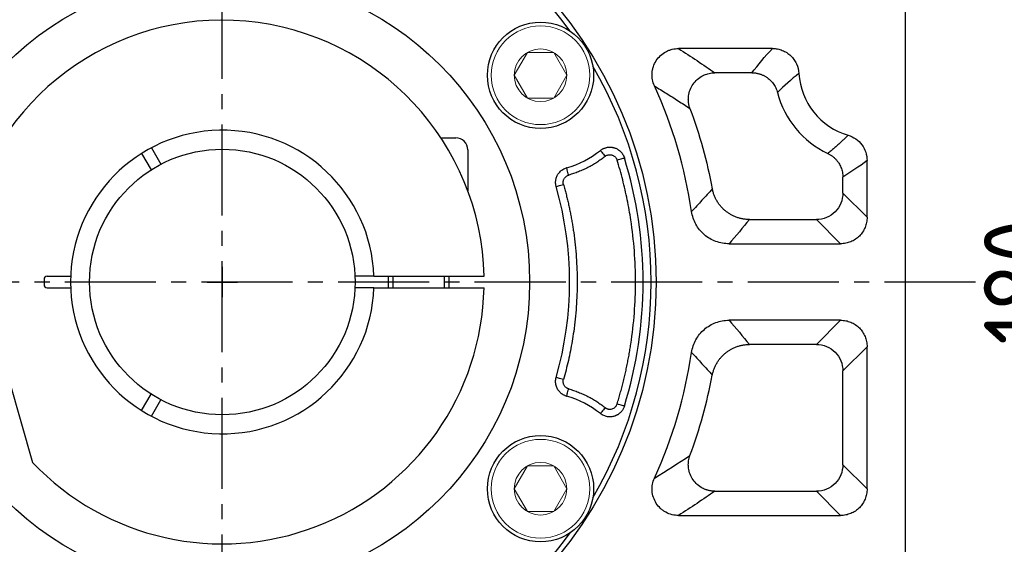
# Model space of a CAD drawing. Header units: millimetres. Extents: x 2020 to 3108, y 344 to 1109.
# Tile 8 of 17: x 2210 to 2340, y 792 to 861. Entities that reach past the tile are written whole.
import ezdxf

# ---------------------------------------------------------------- set-up
doc = ezdxf.new("R2010")
doc.units = ezdxf.units.MM
doc.linetypes.add('点画线', pattern=[18, 12, -2, 2, -2])
doc.layers.add('6文字层', color=3, linetype='Continuous')
doc.layers.add('7中心线层', color=7, linetype='点画线')
doc.layers.add('粗实线', color=7, linetype='Continuous', lineweight=40)
doc.layers.add('细实线', color=211, linetype='Continuous', lineweight=18)
doc.styles.add('工程字', font='gbenor.shx', dxfattribs={"bigfont": 'gbcbig.shx'})
doc.dimstyles.new('ISO-25', dxfattribs={"dimtxt": 2.5, "dimasz": 2.5, "dimexe": 1.25, "dimexo": 0.625, "dimtad": 1, "dimtxsty": 'Standard', "dimcen": 2.5, "dimadec": 0, "dimazin": 0, "dimtfac": 1, "dimtmove": 0, "dimatfit": 3, "dimfxl": 1, "dimarcsym": 0})
doc.dimstyles.new('ISO-25-1', dxfattribs={"dimtxt": 11, "dimasz": 5, "dimexe": 1.25, "dimexo": 1, "dimgap": 2, "dimtad": 1, "dimtoh": 1, "dimtxsty": '工程字', "dimcen": 2, "dimadec": 0, "dimazin": 0, "dimtfac": 1, "dimtmove": 0, "dimatfit": 3, "dimfxl": 1, "dimarcsym": 0})

# ---------------------------------------------------------------- blocks, each defined once
blk = doc.blocks.new('*D111')
at = {"layer": '6文字层', "color": 0, "lineweight": -2}
for p, q in [((2308.87, 916.51), (2349.28, 916.51)), ((2348.03, 914.01), (2348.03, 739.01)), ((2308.87, 736.51), (2349.28, 736.51))]:
    blk.add_line(p, q, dxfattribs=at)
at = {"layer": '6文字层', "color": 0}
for points in [[(2348.45, 914.01), (2347.62, 914.01), (2348.03, 916.51)], [(2347.62, 739.01), (2348.45, 739.01), (2348.03, 736.51)]]:
    blk.add_solid(points, dxfattribs=at)
at = {"layer": 'Defpoints', "color": 0}
for p in [(2308.24, 916.51), (2308.24, 736.51), (2348.03, 736.51)]:
    blk.add_point(p, dxfattribs=at)
at = {"layer": '6文字层', "color": 0, "insert": (2342.03, 826.51), "char_height": 10, "attachment_point": 5, "rotation": 90, "style": '工程字'}
blk.add_mtext('180', dxfattribs=at)
blk = doc.blocks.new('*D113')
at = {"layer": '6文字层', "color": 0, "lineweight": -2}
for p, q in [((2236.66, 824.51), (2236.66, 828.51)), ((2234.66, 826.51), (2238.66, 826.51)), ((2127.82, 734.9), (2156.33, 758.89)), ((2101.06, 734.9), (2127.82, 734.9))]:
    blk.add_line(p, q, dxfattribs=at)
at = {"layer": '6文字层', "color": 0}
blk.add_solid([(2156.86, 758.26), (2155.79, 759.53), (2160.15, 762.11)], dxfattribs=at)
at = {"layer": 'Defpoints', "color": 0}
for p in [(2313.16, 890.91), (2160.15, 762.11)]:
    blk.add_point(p, dxfattribs=at)
at = {"layer": '6文字层', "color": 0, "insert": (2113.44, 742.4), "char_height": 11, "attachment_point": 5, "style": '工程字'}
blk.add_mtext('∅200', dxfattribs=at)
blk = doc.blocks.new('*D114')
at = {"layer": '6文字层', "color": 0, "lineweight": -2}
for p, q in [((2335.39, 928.93), (2319.94, 912.91)), ((2362.14, 928.93), (2335.39, 928.93)), ((2236.66, 824.51), (2236.66, 828.51)), ((2234.66, 826.51), (2238.66, 826.51))]:
    blk.add_line(p, q, dxfattribs=at)
at = {"layer": '6文字层', "color": 0}
blk.add_solid([(2319.34, 913.49), (2320.54, 912.33), (2316.47, 909.31)], dxfattribs=at)
at = {"layer": 'Defpoints', "color": 0}
for p in [(2316.47, 909.31), (2156.84, 743.72)]:
    blk.add_point(p, dxfattribs=at)
at = {"layer": '6文字层', "color": 0, "lineweight": 25, "insert": (2349.76, 936.43), "char_height": 11, "attachment_point": 5, "style": '工程字'}
blk.add_mtext('∅230{}{{\\H0.7x;}{}}', dxfattribs=at)
blk = doc.blocks.new('*D116')
at = {"layer": '6文字层', "color": 0, "lineweight": -2}
for p, q in [((2322.8, 740.37), (2325.04, 738.13)), ((2236.66, 726.64), (2236.66, 701.52))]:
    blk.add_line(p, q, dxfattribs=at)
blk.add_arc((2236.66, 826.51), 123.74, 271.1576, 313.8424, dxfattribs=at)
at = {"layer": '6文字层', "color": 0}
for points in [[(2322.66, 736.97), (2322.08, 737.56), (2324.15, 739.02)], [(2239.15, 703.21), (2239.16, 702.38), (2236.66, 702.77)]]:
    blk.add_solid(points, dxfattribs=at)
at = {"layer": 'Defpoints', "color": 0}
for p in [(2236.66, 925.76), (2292.38, 770.79), (2322.35, 740.81), (2236.66, 727.26), (2268.68, 706.99)]:
    blk.add_point(p, dxfattribs=at)
at = {"layer": '6文字层', "color": 0, "insert": (2281.71, 717.74), "char_height": 10, "attachment_point": 5, "rotation": 22.5}
blk.add_mtext('45%%d', dxfattribs=at)

msp = doc.modelspace()

# ---------------------------------------------------------------- linework, layer by layer
at = {"layer": '7中心线层'}
for p, q in [((2236.6554, 727.2648), (2236.6554, 925.7604)), ((2335.9032, 826.5126), (2114.8816, 826.5126))]:
    msp.add_line(p, q, dxfattribs=at)
at = {"layer": '粗实线', "color": 0, "lineweight": 30}
for p, q in [((2326.6554, 898.1017), (2326.6554, 754.9235)), ((2226.0129, 843.4459), (2227.2639, 841.2791)), ((2227.312, 844.1959), (2228.563, 842.0291)), ((2202.8554, 833.4271), (2211.6555, 802.7375)), ((2213.1554, 826.8626), (2213.1554, 826.1626)), ((2213.5554, 827.2626), (2216.6695, 827.2626)), ((2256.6414, 827.2626), (2254.1393, 827.2626)), ((2256.6414, 827.2626), (2271.1473, 827.2626)), ((2213.5554, 825.7626), (2216.6695, 825.7626)), ((2256.6414, 825.7626), (2254.1393, 825.7626)), ((2256.6414, 825.7626), (2271.1473, 825.7626)), ((2226.0129, 809.5793), (2227.2639, 811.7461)), ((2227.312, 808.8293), (2228.563, 810.9961))]:
    msp.add_line(p, q, dxfattribs=at)
for centre, radius in [((2236.6554, 826.5126), 57.15), ((2236.6554, 826.5126), 40.5), ((2278.589, 853.7446), 7), ((2236.6554, 826.5126), 17.5), ((2278.589, 799.2807), 7)]:
    msp.add_circle(centre, radius, dxfattribs=at)
for centre, radius, start, end in [((2236.6554, 826.5126), 56.5, 35.800973, 99.199034), ((2236.6554, 826.5126), 56.5, 104.800972, 144.199032), ((2236.6554, 826.5126), 34.5, 1.245659, 168.438501), ((2236.6554, 826.5126), 56.5, 329.800973, 30.199032), ((2236.6554, 826.5126), 20, 2.149096, 357.850904), ((2213.5554, 826.8626), 0.4, 90, 180), ((2236.6554, 826.5126), 34.5, 223.561499, 358.754341), ((2213.5554, 826.1626), 0.4, 180, 270), ((2236.6554, 826.5126), 56.5, 215.800973, 279.199034), ((2236.6554, 826.5126), 56.5, 284.800972, 324.199032)]:
    msp.add_arc(centre, radius, start, end, dxfattribs=at)
at = {"layer": '细实线', "color": 0, "lineweight": -3}
for p, q in [((2309.1602, 857.269), (2296.7893, 857.269)), ((2306.4437, 854.0774), (2301.5522, 854.0774)), ((2321.6207, 835.0389), (2321.6207, 842.5079)), ((2318.429, 838.2305), (2318.429, 840.3154)), ((2321.6207, 835.0389), (2318.429, 838.2305)), ((2306.124, 834.739), (2314.9376, 834.739)), ((2318.1292, 831.5474), (2314.9376, 834.739)), ((2303.43, 831.5474), (2318.1292, 831.5474)), ((2318.1292, 821.4779), (2303.43, 821.4779)), ((2318.1292, 821.4779), (2314.9376, 818.2862)), ((2314.9376, 818.2862), (2306.124, 818.2862)), ((2321.6207, 817.9864), (2318.429, 814.7948)), ((2321.6207, 799.2477), (2321.6207, 817.9864)), ((2318.429, 802.4393), (2318.429, 814.7948)), ((2321.6207, 799.2477), (2318.429, 802.4393)), ((2301.5522, 798.9479), (2314.9376, 798.9479)), ((2314.9376, 798.9479), (2318.1292, 795.7562)), ((2296.7893, 795.7562), (2318.1292, 795.7562))]:
    msp.add_line(p, q, dxfattribs=at)
at = {"layer": '细实线', "color": 0, "lineweight": -2}
for p, q in [((2265.4521, 845.5126), (2267.4051, 845.5126)), ((2269.0051, 843.9126), (2269.0051, 838.5021)), ((2258.5051, 827.2626), (2258.5051, 825.7626)), ((2259.1301, 827.2626), (2259.1301, 825.7626)), ((2265.8801, 827.2626), (2265.8801, 825.7626)), ((2266.5051, 827.2626), (2266.5051, 825.7626))]:
    msp.add_line(p, q, dxfattribs=at)
at = {"layer": '细实线'}
for points in [[(2275.124, 853.7446), (2276.8561, 856.7446), (2280.3219, 856.7446), (2282.054, 853.7446)], [(2275.124, 853.7446), (2276.8561, 850.7446), (2280.3219, 850.7446), (2282.054, 853.7446)], [(2275.124, 799.2807), (2276.8561, 802.2807), (2280.3219, 802.2807), (2282.054, 799.2807)], [(2275.124, 799.2807), (2276.8561, 796.2807), (2280.3219, 796.2807), (2282.054, 799.2807)]]:
    msp.add_lwpolyline(points, dxfattribs=at)
at = {"layer": '细实线', "color": 0, "lineweight": -3, "flags": 128}
for points in [[(2286.48, 843.8442), (2286.4956, 843.8247), (2286.5335, 843.7771), (2286.5923, 843.7033), (2286.6699, 843.6059), (2286.7634, 843.4886), (2286.8694, 843.3556), (2286.9839, 843.2119), (2287.1029, 843.0627)], [(2288.6808, 842.5756), (2288.8642, 842.6322), (2289.0407, 842.6867), (2289.2039, 842.7371), (2289.3476, 842.7815), (2289.4665, 842.8182), (2289.5562, 842.8459), (2289.6135, 842.8636), (2289.636, 842.8705)], [(2282.301, 840.5989), (2282.2491, 840.7825), (2282.1992, 840.9594), (2282.153, 841.123), (2282.1122, 841.2674), (2282.0784, 841.3872), (2282.0527, 841.478), (2282.0362, 841.5366), (2282.0294, 841.5606)], [(2280.6507, 839.0878), (2280.6748, 839.0946), (2280.7333, 839.1114), (2280.824, 839.1373), (2280.9437, 839.1715), (2281.088, 839.2127), (2281.2515, 839.2595), (2281.4282, 839.31), (2281.6117, 839.3624)], [(2281.6117, 813.6628), (2281.4282, 813.7153), (2281.2515, 813.7658), (2281.088, 813.8125), (2280.9437, 813.8537), (2280.824, 813.8879), (2280.7333, 813.9139), (2280.6748, 813.9306), (2280.6507, 813.9375)], [(2282.0294, 811.4646), (2282.0362, 811.4887), (2282.0527, 811.5472), (2282.0784, 811.6381), (2282.1122, 811.7579), (2282.153, 811.9022), (2282.1992, 812.0659), (2282.2491, 812.2428), (2282.301, 812.4264)], [(2287.1029, 809.9625), (2286.9839, 809.8133), (2286.8694, 809.6696), (2286.7634, 809.5366), (2286.6699, 809.4193), (2286.5923, 809.322), (2286.5335, 809.2482), (2286.4956, 809.2006), (2286.48, 809.181)], [(2289.636, 810.1547), (2289.6135, 810.1617), (2289.5562, 810.1793), (2289.4665, 810.207), (2289.3476, 810.2438), (2289.2039, 810.2881), (2289.0407, 810.3385), (2288.8642, 810.393), (2288.6808, 810.4496)]]:
    msp.add_lwpolyline(points, dxfattribs=at)
at = {"layer": '细实线'}
for centre, radius in [((2278.589, 853.7446), 6.5), ((2278.589, 853.7446), 3.465), ((2278.589, 799.2807), 6.5), ((2278.589, 799.2807), 3.465)]:
    msp.add_circle(centre, radius, dxfattribs=at)
at = {"layer": '细实线', "color": 0, "lineweight": -3}
for centre, radius, start, end in [((2321.6554, 854.5126), 9.0348, 183.321197, 253.718211), ((2236.6554, 826.5126), 62.5348, 8.536128, 24.389716), ((2321.6554, 854.5126), 12.2264, 194.438967, 244.74324), ((2278.589, 853.7446), 12.6604, 285.768384, 308.556326), ((2236.6554, 826.5126), 55.4484, 342.841768, 17.158238), ((2236.6554, 826.5126), 45.7572, 344.048523, 15.951483), ((2236.6554, 826.5126), 62.5348, 335.610301, 351.463873), ((2236.6554, 826.5126), 65.7264, 339.647792, 349.229951), ((2278.589, 799.2807), 12.6604, 51.44368, 74.231622)]:
    msp.add_arc(centre, radius, start, end, dxfattribs=at)
at = {"layer": '细实线', "color": 0, "lineweight": -2}
msp.add_arc((2267.4051, 843.9126), 1.6, 0, 90, dxfattribs=at)
at = {"layer": '细实线', "color": 0, "lineweight": -3}
for points, knots in [([(2293.6094, 852.3358), (2293.4875, 852.6031), (2293.4006, 852.8797), (2293.2952, 853.451), (2293.278, 853.7469), (2293.3072, 854.1804), (2293.326, 854.3241), (2293.3819, 854.6102), (2293.4194, 854.7532), (2293.5569, 855.1681), (2293.6818, 855.4297), (2293.9991, 855.9225), (2294.1872, 856.1463), (2294.6137, 856.5407), (2294.8554, 856.7131), (2295.2384, 856.919), (2295.3702, 856.9797), (2295.6419, 857.0846), (2295.7827, 857.1291), (2296.2072, 857.2346), (2296.4955, 857.2697), (2296.7893, 857.269)], [0, 0, 0, 0, 0.125, 0.125, 0.25, 0.25, 0.3125, 0.3125, 0.375, 0.375, 0.5, 0.5, 0.625, 0.625, 0.75, 0.75, 0.8125, 0.8125, 0.875, 0.875, 1, 1, 1, 1]), ([(2309.1602, 857.269), (2309.3817, 857.2693), (2309.5997, 857.2489), (2310.029, 857.1679), (2310.2421, 857.1065), (2310.6518, 856.9448), (2310.8465, 856.8455), (2311.2159, 856.6111), (2311.3922, 856.4741), (2311.7113, 856.1732), (2311.8554, 856.009), (2312.1125, 855.6529), (2312.2251, 855.4605), (2312.5015, 854.8656), (2312.6108, 854.4316), (2312.6358, 853.9892)], [0, 0, 0, 0, 0.125, 0.125, 0.25, 0.25, 0.375, 0.375, 0.5, 0.5, 0.625, 0.625, 0.75, 0.75, 1, 1, 1, 1]), ([(2298.2787, 849.3716), (2298.2577, 849.4316), (2298.2163, 849.5506), (2298.1669, 849.7313), (2298.1273, 849.9101), (2298.098, 850.0862), (2298.0782, 850.2582), (2298.0671, 850.425), (2298.064, 850.5855), (2298.0679, 850.7389), (2298.0779, 850.8845), (2298.1189, 851.2599), (2298.2699, 851.8513), (2298.665, 852.5928), (2299.2228, 853.2221), (2299.7658, 853.598), (2300.2019, 853.805), (2300.4949, 853.9148), (2300.8225, 854.003), (2301.1788, 854.0642), (2301.4259, 854.0729), (2301.5522, 854.0774)], [0, 0, 0, 0, 0.02845973, 0.05642442, 0.08378637, 0.11044166, 0.13629132, 0.16124235, 0.1852085, 0.2081108, 0.2298779, 0.25044611, 0.3770522, 0.4997401, 0.62276936, 0.74963581, 0.79181403, 0.83860148, 0.8893927, 0.94346509, 1, 1, 1, 1]), ([(2306.4437, 854.0774), (2306.5049, 854.0763), (2306.6272, 854.0742), (2306.8102, 854.0588), (2306.9918, 854.0345), (2307.1712, 854.0007), (2307.3478, 853.9578), (2307.5206, 853.9062), (2307.6891, 853.8464), (2307.8526, 853.7787), (2308.0105, 853.7038), (2308.1623, 853.6223), (2308.3078, 853.5348), (2308.4464, 853.4421), (2308.6168, 853.3159), (2308.8164, 853.1464), (2309.0376, 852.9217), (2309.2428, 852.671), (2309.4275, 852.3967), (2309.587, 852.1015), (2309.7206, 851.7901), (2309.7837, 851.5728), (2309.8152, 851.464)], [0, 0, 0, 0, 0.0400153, 0.08003377, 0.119984, 0.15979469, 0.1993953, 0.23871675, 0.27769205, 0.31625681, 0.35434984, 0.39191353, 0.42889427, 0.46524268, 0.50091386, 0.5674726, 0.63621592, 0.70682277, 0.77892479, 0.85211447, 0.92595629, 1, 1, 1, 1]), ([(2293.6094, 852.3358), (2293.8688, 852.177), (2294.3909, 851.8574), (2295.1672, 851.3739), (2295.9451, 850.8834), (2296.7235, 850.3859), (2297.5035, 849.8813), (2298.0192, 849.5422), (2298.2787, 849.3716)], [0, 0, 0, 0, 0.16126461, 0.32468975, 0.49027564, 0.65802251, 0.82793056, 1, 1, 1, 1]), ([(2319.1224, 845.8402), (2319.0119, 845.7298), (2318.7869, 845.5051), (2318.4369, 845.1715), (2318.0704, 844.8336), (2317.6869, 844.4923), (2317.2865, 844.148), (2316.8694, 843.8002), (2316.5837, 843.5712), (2316.4387, 843.455)], [0, 0, 0, 0, 0.12927784, 0.26308227, 0.4014132, 0.54427056, 0.69165423, 0.84356409, 1, 1, 1, 1]), ([(2319.1224, 845.8402), (2319.4818, 845.7354), (2319.8241, 845.5725), (2320.4395, 845.1463), (2320.7111, 844.8835), (2321.153, 844.2922), (2321.3282, 843.9558), (2321.5602, 843.2549), (2321.6208, 842.8823), (2321.6207, 842.5079)], [0, 0, 0, 0, 0.25, 0.25, 0.5, 0.5, 0.75, 0.75, 1, 1, 1, 1]), ([(2286.48, 843.8442), (2286.5189, 843.8739), (2286.5972, 843.9335), (2286.7228, 844.0119), (2286.8539, 844.0815), (2286.9897, 844.141), (2287.1288, 844.1901), (2287.2698, 844.2285), (2287.4114, 844.2562), (2287.552, 844.2734), (2287.6905, 844.2806), (2287.8256, 844.2783), (2287.9563, 844.2673), (2288.0816, 844.2486), (2288.2011, 844.2232), (2288.3387, 844.1851), (2288.5005, 844.1266), (2288.689, 844.0364), (2288.8824, 843.9163), (2289.0729, 843.7642), (2289.2523, 843.5801), (2289.411, 843.3662), (2289.5448, 843.1287), (2289.6055, 842.9567), (2289.636, 842.8705)], [0, 0, 0, 0, 0.03784549, 0.07595963, 0.11419234, 0.15238808, 0.19038897, 0.22803794, 0.26518196, 0.30167484, 0.33737988, 0.37217189, 0.40593877, 0.43858249, 0.47001952, 0.50018075, 0.54880793, 0.60266429, 0.66133066, 0.72420612, 0.79050619, 0.85928527, 0.92948449, 1, 1, 1, 1]), ([(2316.4387, 843.455), (2316.4934, 843.4281), (2316.6027, 843.3742), (2316.7609, 843.2827), (2316.9142, 843.1839), (2317.0614, 843.0773), (2317.2022, 842.9639), (2317.336, 842.8441), (2317.4624, 842.7187), (2317.5811, 842.5884), (2317.6917, 842.4538), (2317.7942, 842.3158), (2317.9153, 842.1348), (2318.0482, 841.9027), (2318.1814, 841.6119), (2318.2894, 841.3038), (2318.3684, 840.982), (2318.4191, 840.651), (2318.4257, 840.4274), (2318.429, 840.3154)], [0, 0, 0, 0, 0.04662915, 0.0932478, 0.13977806, 0.18614247, 0.23226469, 0.27807023, 0.32348702, 0.36844608, 0.41288196, 0.45673326, 0.49994293, 0.57945481, 0.6610509, 0.74434698, 0.82891482, 0.91429299, 1, 1, 1, 1]), ([(2287.1029, 843.0627), (2287.0137, 842.9926), (2286.8354, 842.8527), (2286.5618, 842.6513), (2286.284, 842.4566), (2286.0014, 842.2691), (2285.7143, 842.0886), (2285.4225, 841.9153), (2285.1262, 841.749), (2284.7254, 841.5371), (2284.2154, 841.291), (2283.5897, 841.0273), (2282.9523, 840.7928), (2282.5183, 840.6636), (2282.301, 840.5989)], [0, 0, 0, 0, 0.06262688, 0.12514083, 0.18758042, 0.24998437, 0.31239147, 0.3748405, 0.43737016, 0.500019, 0.62515049, 0.74998437, 0.87483084, 1, 1, 1, 1]), ([(2287.1029, 843.0627), (2287.127, 843.0809), (2287.201, 843.1369), (2287.3317, 843.2048), (2287.4795, 843.2531), (2287.6435, 843.2823), (2287.8199, 843.2832), (2288.0021, 843.2469), (2288.1577, 843.187), (2288.2965, 843.1071), (2288.4253, 843.001), (2288.5349, 842.875), (2288.6245, 842.7331), (2288.662, 842.6281), (2288.6808, 842.5756)], [0, 0, 0, 0, 0.04667748, 0.14329242, 0.22589188, 0.28603964, 0.40026528, 0.49604645, 0.57153078, 0.65687982, 0.74246845, 0.82820787, 0.91401515, 1, 1, 1, 1]), ([(2288.6808, 810.4496), (2288.7525, 810.6849), (2288.8957, 811.1554), (2289.0984, 811.8644), (2289.2921, 812.5755), (2289.4758, 813.2888), (2289.6499, 814.0044), (2289.8142, 814.7222), (2289.9687, 815.4422), (2290.1136, 816.1645), (2290.2487, 816.889), (2290.3741, 817.6158), (2290.6652, 819.4507), (2291.0017, 822.4132), (2291.1554, 826.5124), (2291.0017, 830.6119), (2290.642, 833.778), (2290.2742, 836.0154), (2290.022, 837.3429), (2289.7372, 838.6629), (2289.4191, 839.9753), (2289.0705, 841.2809), (2288.8108, 842.1439), (2288.6808, 842.5756)], [0, 0, 0, 0, 0.02263161, 0.04524483, 0.06784382, 0.0904327, 0.11301562, 0.13559675, 0.15818021, 0.18077018, 0.20337079, 0.22598619, 0.24862051, 0.37430312, 0.50000221, 0.62568483, 0.75138391, 0.79286025, 0.83428639, 0.87568785, 0.91709023, 0.9585191, 1, 1, 1, 1]), ([(2280.6507, 839.0878), (2280.639, 839.1324), (2280.6154, 839.2217), (2280.592, 839.3583), (2280.5774, 839.4957), (2280.5725, 839.633), (2280.577, 839.7691), (2280.5904, 839.9029), (2280.6125, 840.0334), (2280.6424, 840.1598), (2280.6796, 840.2813), (2280.7231, 840.3972), (2280.7723, 840.507), (2280.8452, 840.647), (2280.9536, 840.8169), (2281.1127, 841.0096), (2281.3035, 841.1886), (2281.5234, 841.3448), (2281.7663, 841.4747), (2281.9416, 841.5319), (2282.0294, 841.5606)], [0, 0, 0, 0, 0.04402769, 0.08810008, 0.13206966, 0.17578855, 0.21911106, 0.26189607, 0.3040093, 0.34532521, 0.38572854, 0.42511558, 0.46339485, 0.50048753, 0.57560089, 0.65516822, 0.73841298, 0.82437687, 0.91196284, 1, 1, 1, 1]), ([(2281.6117, 839.3624), (2281.6044, 839.3905), (2281.5892, 839.4491), (2281.5761, 839.543), (2281.5713, 839.6453), (2281.5802, 839.7904), (2281.6184, 839.9551), (2281.693, 840.1208), (2281.7969, 840.2773), (2281.9271, 840.409), (2282.0746, 840.5075), (2282.1929, 840.5648), (2282.2678, 840.5884), (2282.301, 840.5989)], [0, 0, 0, 0, 0.05531503, 0.11550615, 0.18060319, 0.25069826, 0.39256284, 0.50041004, 0.59604981, 0.75004004, 0.85020271, 0.93361159, 1, 1, 1, 1]), ([(2281.6117, 839.3624), (2281.6702, 839.1544), (2281.7873, 838.7384), (2281.952, 838.1117), (2282.1084, 837.4833), (2282.2559, 836.853), (2282.3947, 836.2208), (2282.5247, 835.5867), (2282.6459, 834.9508), (2282.7583, 834.3129), (2282.862, 833.6732), (2283.0846, 832.1677), (2283.336, 829.7828), (2283.45, 826.5128), (2283.3361, 823.2426), (2283.062, 820.6429), (2282.7629, 818.7121), (2282.5293, 817.438), (2282.26, 816.1715), (2281.9579, 814.9117), (2281.7271, 814.0793), (2281.6117, 813.6628)], [0, 0, 0, 0, 0.02490772, 0.04979674, 0.07467182, 0.09953776, 0.12439932, 0.14926129, 0.17412847, 0.19900562, 0.22389753, 0.24880896, 0.3743956, 0.50000295, 0.6255896, 0.75119695, 0.80099252, 0.85073235, 0.90045469, 0.95019783, 1, 1, 1, 1]), ([(2301.2241, 838.7948), (2300.9963, 838.5395), (2300.5436, 838.0322), (2299.8605, 837.2771), (2299.1803, 836.5322), (2298.7241, 836.0396), (2298.4975, 835.7948)], [0, 0, 0, 0, 0.25458623, 0.50611497, 0.75458622, 1, 1, 1, 1]), ([(2306.124, 834.739), (2306.0491, 834.7401), (2305.8992, 834.7423), (2305.6749, 834.7584), (2305.4516, 834.7838), (2305.2303, 834.8193), (2305.0115, 834.8645), (2304.796, 834.9192), (2304.5844, 834.9829), (2304.3774, 835.0554), (2304.1756, 835.1361), (2303.9794, 835.2246), (2303.7894, 835.3203), (2303.6059, 835.4226), (2303.4293, 835.531), (2303.2599, 835.6449), (2303.0978, 835.7636), (2302.8903, 835.9288), (2302.6406, 836.153), (2302.3583, 836.4511), (2302.0947, 836.7807), (2301.8548, 837.1396), (2301.6432, 837.5247), (2301.465, 837.9321), (2301.3201, 838.3562), (2301.2561, 838.6485), (2301.2241, 838.7948)], [0, 0, 0, 0, 0.03261277, 0.06524057, 0.09784022, 0.1303684, 0.16278197, 0.19503827, 0.22709543, 0.2589126, 0.29045031, 0.32167059, 0.35253728, 0.38301616, 0.41307512, 0.44268428, 0.47181609, 0.50044538, 0.55810853, 0.61767269, 0.67890916, 0.74155398, 0.80531233, 0.8698648, 0.93487528, 1, 1, 1, 1]), ([(2318.429, 838.2305), (2318.4265, 837.3148), (2318.0493, 836.4105), (2316.7575, 835.1187), (2315.8533, 834.7415), (2314.9376, 834.739)], [0, 0, 0, 0, 0.5, 0.5, 1, 1, 1, 1]), ([(2303.43, 831.5474), (2303.1317, 831.5471), (2302.8379, 831.5732), (2302.2589, 831.6762), (2301.9723, 831.7536), (2301.4141, 831.9599), (2301.1481, 832.0864), (2300.6411, 832.3849), (2300.3984, 832.5585), (2299.9485, 832.9457), (2299.7435, 833.157), (2299.3723, 833.614), (2299.2047, 833.8625), (2298.9192, 834.3812), (2298.8008, 834.6506), (2298.612, 835.2089), (2298.5415, 835.4998), (2298.4975, 835.7948)], [0, 0, 0, 0, 0.125, 0.125, 0.25, 0.25, 0.375, 0.375, 0.5, 0.5, 0.625, 0.625, 0.75, 0.75, 0.875, 0.875, 1, 1, 1, 1]), ([(2321.6207, 835.0389), (2321.621, 834.8082), (2321.599, 834.5813), (2321.5115, 834.1348), (2321.4451, 833.9128), (2321.2708, 833.4893), (2321.164, 833.2885), (2320.9112, 832.9086), (2320.7638, 832.7286), (2320.4416, 832.4062), (2320.2657, 832.2615), (2319.8838, 832.0064), (2319.6803, 831.8981), (2319.2597, 831.7246), (2319.0397, 831.6581), (2318.5881, 831.5691), (2318.3599, 831.547), (2318.1292, 831.5474)], [0, 0, 0, 0, 0.125, 0.125, 0.25, 0.25, 0.375, 0.375, 0.5, 0.5, 0.625, 0.625, 0.75, 0.75, 0.875, 0.875, 1, 1, 1, 1]), ([(2298.4975, 817.2304), (2298.5414, 817.5248), (2298.6116, 817.8153), (2298.8024, 818.3793), (2298.9234, 818.6528), (2299.2083, 819.1681), (2299.3724, 819.4115), (2299.7443, 819.8692), (2299.9534, 820.084), (2300.3994, 820.4673), (2300.638, 820.6383), (2301.1471, 820.9384), (2301.4173, 821.0665), (2301.9684, 821.2702), (2302.2518, 821.3475), (2302.8348, 821.4518), (2303.1323, 821.4781), (2303.43, 821.4779)], [0, 0, 0, 0, 0.125, 0.125, 0.25, 0.25, 0.375, 0.375, 0.5, 0.5, 0.625, 0.625, 0.75, 0.75, 0.875, 0.875, 1, 1, 1, 1]), ([(2318.1292, 821.4779), (2318.3599, 821.4782), (2318.5868, 821.4561), (2319.0333, 821.3687), (2319.2552, 821.3022), (2319.6787, 821.128), (2319.8795, 821.0212), (2320.2594, 820.7684), (2320.4394, 820.621), (2320.7619, 820.2987), (2320.9065, 820.1229), (2321.1616, 819.741), (2321.2699, 819.5375), (2321.4435, 819.1169), (2321.51, 818.8969), (2321.599, 818.4453), (2321.621, 818.2171), (2321.6207, 817.9864)], [0, 0, 0, 0, 0.125, 0.125, 0.25, 0.25, 0.375, 0.375, 0.5, 0.5, 0.625, 0.625, 0.75, 0.75, 0.875, 0.875, 1, 1, 1, 1]), ([(2301.2241, 814.2305), (2301.2391, 814.3039), (2301.2693, 814.4507), (2301.327, 814.6681), (2301.3937, 814.8826), (2301.4699, 815.0934), (2301.5552, 815.2999), (2301.6492, 815.5014), (2301.7513, 815.6973), (2301.8612, 815.8871), (2301.9782, 816.0703), (2302.1018, 816.2465), (2302.2313, 816.4153), (2302.3661, 816.5765), (2302.5057, 816.7297), (2302.6492, 816.8749), (2302.7961, 817.0119), (2302.9971, 817.1849), (2303.2641, 817.3883), (2303.6097, 817.6099), (2303.9827, 817.8073), (2304.3801, 817.9759), (2304.798, 818.1118), (2305.2315, 818.2107), (2305.6753, 818.2739), (2305.9743, 818.2821), (2306.124, 818.2862)], [0, 0, 0, 0, 0.0326106, 0.06523657, 0.0978347, 0.13036167, 0.16277433, 0.19503, 0.22708682, 0.25890393, 0.29044185, 0.3216626, 0.35253001, 0.38300986, 0.41307004, 0.44268065, 0.47181415, 0.50044535, 0.55810477, 0.61766618, 0.6789009, 0.74154503, 0.8053038, 0.86985787, 0.93487117, 1, 1, 1, 1]), ([(2314.9376, 818.2862), (2315.8532, 818.2837), (2316.7575, 817.9065), (2318.0493, 816.6147), (2318.4265, 815.7104), (2318.429, 814.7948)], [0, 0, 0, 0, 0.5, 0.5, 1, 1, 1, 1]), ([(2298.4975, 817.2304), (2298.7241, 816.9856), (2299.1803, 816.4931), (2299.8605, 815.7481), (2300.5436, 814.9931), (2300.9963, 814.4857), (2301.2241, 814.2305)], [0, 0, 0, 0, 0.24541379, 0.49388505, 0.74541378, 1, 1, 1, 1]), ([(2282.0294, 811.4646), (2281.9852, 811.4781), (2281.8968, 811.505), (2281.7683, 811.5569), (2281.6438, 811.6167), (2281.5244, 811.6848), (2281.4111, 811.7601), (2281.3044, 811.8418), (2281.2051, 811.929), (2281.1135, 812.0207), (2281.0299, 812.116), (2280.9543, 812.2137), (2280.8869, 812.3129), (2280.806, 812.4484), (2280.7183, 812.6301), (2280.6377, 812.8673), (2280.5856, 813.124), (2280.5683, 813.3935), (2280.5856, 813.6685), (2280.629, 813.8477), (2280.6508, 813.9375)], [0, 0, 0, 0, 0.04405296, 0.08813896, 0.13210942, 0.17581557, 0.21911101, 0.26185412, 0.30391031, 0.34515391, 0.38546976, 0.42475438, 0.46291664, 0.4998782, 0.57520118, 0.654936, 0.73830386, 0.82434595, 0.91196695, 1, 1, 1, 1]), ([(2282.301, 812.4264), (2282.2728, 812.4351), (2282.2144, 812.4532), (2282.1273, 812.4917), (2282.0384, 812.5412), (2281.9193, 812.6253), (2281.7999, 812.7441), (2281.6924, 812.9039), (2281.6167, 813.0749), (2281.5737, 813.2689), (2281.5684, 813.4716), (2281.5974, 813.5999), (2281.6117, 813.6628)], [0, 0, 0, 0, 0.05628199, 0.11672776, 0.18139362, 0.25038687, 0.39466146, 0.49989329, 0.61672228, 0.74952531, 0.87721177, 1, 1, 1, 1]), ([(2282.301, 812.4264), (2282.4099, 812.3948), (2282.6276, 812.3316), (2282.9507, 812.2268), (2283.2709, 812.1146), (2283.588, 811.9945), (2283.9021, 811.8664), (2284.213, 811.7305), (2284.5209, 811.5868), (2284.9268, 811.3848), (2285.4242, 811.114), (2286.0033, 810.7596), (2286.5655, 810.3785), (2286.9236, 810.1013), (2287.1029, 809.9625)], [0, 0, 0, 0, 0.06262688, 0.12514083, 0.18758042, 0.24998437, 0.31239147, 0.3748405, 0.43737016, 0.500019, 0.62515049, 0.74998437, 0.87483084, 1, 1, 1, 1]), ([(2289.636, 810.1547), (2289.6206, 810.1085), (2289.5898, 810.0159), (2289.531, 809.882), (2289.4634, 809.7528), (2289.3871, 809.6298), (2289.3031, 809.5141), (2289.2127, 809.4064), (2289.117, 809.3074), (2289.0174, 809.2174), (2288.9153, 809.1368), (2288.812, 809.0654), (2288.7086, 809.003), (2288.6064, 808.9493), (2288.5063, 808.9037), (2288.4094, 808.8656), (2288.2796, 808.8221), (2288.1083, 808.779), (2287.8881, 808.7482), (2287.6531, 808.7424), (2287.4087, 808.7659), (2287.1616, 808.8213), (2286.9196, 808.9097), (2286.6883, 809.0276), (2286.5492, 809.13), (2286.48, 809.181)], [0, 0, 0, 0, 0.03762025, 0.07529768, 0.11286558, 0.15015496, 0.18699805, 0.22323163, 0.25870018, 0.29325853, 0.32677403, 0.35912808, 0.39021705, 0.41995259, 0.44826143, 0.47508468, 0.50037686, 0.55391484, 0.61120011, 0.67177603, 0.73505335, 0.80032521, 0.86679765, 0.93363294, 1, 1, 1, 1]), ([(2287.1029, 809.9625), (2287.129, 809.9428), (2287.1809, 809.9037), (2287.2651, 809.8551), (2287.3531, 809.8146), (2287.4454, 809.7831), (2287.5873, 809.7492), (2287.7833, 809.7353), (2288.0237, 809.78), (2288.2474, 809.879), (2288.4184, 810.0144), (2288.541, 810.1581), (2288.6262, 810.2969), (2288.6625, 810.3985), (2288.6808, 810.4496)], [0, 0, 0, 0, 0.05051482, 0.10036625, 0.15003513, 0.20000757, 0.25076098, 0.3754265, 0.50029509, 0.62502727, 0.75003116, 0.8336568, 0.91623307, 1, 1, 1, 1]), ([(2301.5522, 798.9479), (2301.4885, 798.9491), (2301.3623, 798.9516), (2301.1755, 798.9682), (2300.9939, 798.9934), (2300.8186, 799.0272), (2300.6505, 799.0684), (2300.4905, 799.116), (2300.3393, 799.1688), (2300.1972, 799.2257), (2300.0648, 799.2854), (2299.7261, 799.4547), (2299.2227, 799.803), (2298.6645, 800.4332), (2298.2692, 801.1753), (2298.1064, 801.8147), (2298.0644, 802.2951), (2298.0635, 802.6077), (2298.0948, 802.945), (2298.1614, 803.2997), (2298.239, 803.5339), (2298.2787, 803.6536)], [0, 0, 0, 0, 0.02851096, 0.05651302, 0.08389714, 0.11055823, 0.13639631, 0.16131751, 0.18523492, 0.20806905, 0.22974816, 0.25020835, 0.37745715, 0.50036149, 0.62326445, 0.74998698, 0.79215127, 0.83889315, 0.88961005, 0.94358347, 1, 1, 1, 1]), ([(2318.429, 802.4393), (2318.4265, 801.5236), (2318.0493, 800.6194), (2316.7575, 799.3275), (2315.8532, 798.9504), (2314.9376, 798.9479)], [0, 0, 0, 0, 0.5, 0.5, 1, 1, 1, 1]), ([(2296.7893, 795.7562), (2296.4955, 795.7556), (2296.2077, 795.7906), (2295.6439, 795.9305), (2295.3673, 796.0371), (2294.9846, 796.2427), (2294.8614, 796.3191), (2294.6239, 796.4881), (2294.5092, 796.5813), (2294.188, 796.8779), (2294.0014, 797.0998), (2293.6836, 797.5922), (2293.5574, 797.8559), (2293.3743, 798.4072), (2293.3172, 798.6986), (2293.2877, 799.1324), (2293.2869, 799.2775), (2293.3036, 799.5683), (2293.3212, 799.7149), (2293.4004, 800.1451), (2293.4875, 800.4221), (2293.6095, 800.6895)], [0, 0, 0, 0, 0.125, 0.125, 0.25, 0.25, 0.3125, 0.3125, 0.375, 0.375, 0.5, 0.5, 0.625, 0.625, 0.75, 0.75, 0.8125, 0.8125, 0.875, 0.875, 1, 1, 1, 1]), ([(2321.6207, 799.2477), (2321.621, 799.017), (2321.599, 798.7901), (2321.5115, 798.3436), (2321.4451, 798.1217), (2321.2708, 797.6982), (2321.164, 797.4974), (2320.9112, 797.1175), (2320.7638, 796.9375), (2320.4415, 796.615), (2320.2657, 796.4704), (2319.8838, 796.2153), (2319.6803, 796.1069), (2319.2597, 795.9334), (2319.0397, 795.8669), (2318.5881, 795.7779), (2318.3599, 795.7559), (2318.1292, 795.7562)], [0, 0, 0, 0, 0.125, 0.125, 0.25, 0.25, 0.375, 0.375, 0.5, 0.5, 0.625, 0.625, 0.75, 0.75, 0.875, 0.875, 1, 1, 1, 1])]:
    msp.add_open_spline(points, degree=3, knots=knots, dxfattribs=at)
for points in [[(2296.7893, 857.269), (2298.4391, 856.2056), (2300.0222, 855.1417), (2301.5522, 854.0774)], [(2306.4437, 854.0774), (2307.2685, 855.1416), (2308.1566, 856.2056), (2309.1602, 857.269)], [(2312.6358, 853.9892), (2311.6161, 853.2045), (2310.6857, 852.3512), (2309.8152, 851.464)], [(2298.2787, 849.3716), (2299.553, 845.9363), (2300.5394, 842.3943), (2301.2241, 838.7948)], [(2321.6207, 842.5079), (2320.557, 841.7105), (2319.4931, 840.9899), (2318.429, 840.3154)], [(2306.124, 834.739), (2305.2434, 833.6751), (2304.3461, 832.6112), (2303.43, 831.5474)], [(2303.43, 821.4779), (2304.3461, 820.4141), (2305.2434, 819.3502), (2306.124, 818.2862)], [(2293.6095, 800.6895), (2295.2232, 801.6734), (2296.7756, 802.6617), (2298.2787, 803.6536)], [(2301.5522, 798.9479), (2300.0222, 797.8836), (2298.4391, 796.8196), (2296.7893, 795.7562)]]:
    msp.add_open_spline(points, degree=3, dxfattribs=at)

# ---------------------------------------------------------------- dimensions: what is measured, and where the dimension line sits
at = {"layer": '6文字层', "lineweight": 25}
dim = msp.add_diameter_dim_2p(p1=(2156.843, 743.7178), p2=(2316.4678, 909.3074), text='<>{}{{\\H0.7x;}{}}', dimstyle='ISO-25-1', override={"dimtoh": 40, "dimlfac": 1, "dimse1": 1, "dimsd1": 1, "dimtix": 0, "dimtofl": 0, "dimatfit": 0}, dxfattribs=at)
dim.commit()
dim.dimension.update_dxf_attribs({"geometry": '*D114', "text_midpoint": (2349.7639, 928.9317), "dimtype": 163})
at = {"layer": '6文字层'}
dim = msp.add_angular_dim_2l(base=(2268.6817, 706.9891), line1=((2236.6554, 727.2648), (2236.6554, 925.7604)), line2=((2292.3782, 770.7899), (2322.3541, 740.814)), dimstyle='ISO-25', override={"dimtxt": 10, "dimgap": 1}, dxfattribs=at)
dim.commit()
dim.dimension.update_dxf_attribs({"geometry": '*D116', "text_midpoint": (2281.7125, 717.7352)})
dim = msp.add_linear_dim(base=(2348.0326, 736.5126), p1=(2308.2445, 916.5126), p2=(2308.2445, 736.5126), angle=270, dimstyle='ISO-25', override={"dimtxt": 10, "dimgap": 1, "dimtxsty": '工程字'}, dxfattribs=at)
dim.commit()
dim.dimension.update_dxf_attribs({"geometry": '*D111', "text_midpoint": (2342.0326, 826.5126)})
dim = msp.add_diameter_dim_2p(p1=(2313.1585, 890.912), p2=(2160.1524, 762.1132), dimstyle='ISO-25-1', override={"dimtxsty": '工程字', "dimse2": 1, "dimsd2": 1, "dimtofl": 0, "dimatfit": 0}, dxfattribs=at)
dim.commit()
dim.dimension.update_dxf_attribs({"geometry": '*D113', "text_midpoint": (2113.4416, 734.8964), "dimtype": 163})

doc.saveas('drawing.dxf')
